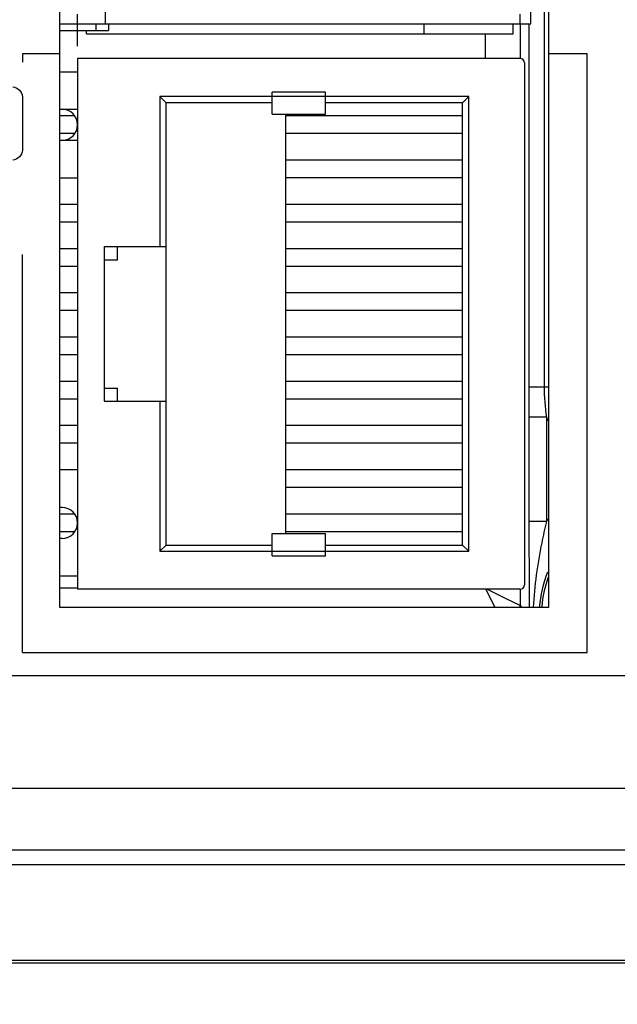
# Model space of a CAD drawing. Header units: inches. Extents: x 0 to 34, y 0 to 22.
# Tile 75 of 111: x 15.846 to 16.522, y 16.39 to 17.503. Entities that reach past the tile are written whole.
import ezdxf

# ---------------------------------------------------------------- set-up
doc = ezdxf.new("R2010")
doc.units = ezdxf.units.IN
doc.header["$LTSCALE"] = 1.87
doc.header["$MEASUREMENT"] = 0
doc.layers.get('0').update_dxf_attribs({"linetype": 'CONTINUOUS'})
for name, color, linetype in [('02___PRT_ALL_AXES', 7, 'CONTINUOUS'), ('3_ALL_AXES', 7, 'CONTINUOUS'), ('5_ALL_CURVES', 7, 'CONTINUOUS'), ('ARTWORK', 7, 'CONTINUOUS'), ('DIMENSIONS', 7, 'CONTINUOUS')]:
    doc.layers.add(name, color=color, linetype=linetype)
doc.styles.get("Standard").update_dxf_attribs({"font": 'txt', "width": 0.8})
doc.dimstyles.new('DIMSTYLE_1', dxfattribs={"dimtxt": 0.125, "dimasz": 0.18, "dimexe": 0.125, "dimexo": 0.0625, "dimgap": 0.0625, "dimtad": 0, "dimtih": 1, "dimtoh": 1, "dimzin": 4, "dimdsep": 46, "dimtxsty": 'STANDARD', "dimblk": '_FILLED', "dimblk1": '_FILLED', "dimblk2": '_FILLED', "dimcen": 0.09, "dimadec": 0, "dimazin": 0, "dimtp": 0.01, "dimtm": 0.01, "dimtfac": 1, "dimtofl": 0, "dimtmove": 0, "dimatfit": 3, "dimldrblk": '_FILLED', "dimfxl": 1, "dimtolj": 1, "dimtzin": 4, "dimarcsym": 0})

# ---------------------------------------------------------------- blocks, each defined once
blk = doc.blocks.new('_FILLED')
at = {"color": 0, "linetype": 'BYBLOCK'}
blk.add_solid([(0, 0), (-1, 0.1736), (-1, -0.1736)], dxfattribs=at)
blk = doc.blocks.new('*D8')
at = {"layer": 'DIMENSIONS', "color": 2, "linetype": 'CONTINUOUS'}
for p, q in [((13.7107, 16.5513), (13.7107, 15.5492)), ((17.6754, 16.534), (17.6754, 15.5492)), ((13.7107, 15.6742), (15.018, 15.6742)), ((17.6754, 15.6742), (16.368, 15.6742))]:
    blk.add_line(p, q, dxfattribs=at)
at = {"layer": 'DIMENSIONS', "color": 2, "linetype": 'CONTINUOUS', "xscale": 0.18, "yscale": 0.18, "zscale": 0.18, "rotation": 180}
blk.add_blockref('_FILLED', (13.7107, 15.6742), dxfattribs=at)
at = {"layer": 'DIMENSIONS', "color": 2, "linetype": 'CONTINUOUS', "xscale": 0.18, "yscale": 0.18, "zscale": 0.18}
blk.add_blockref('_FILLED', (17.6754, 15.6742), dxfattribs=at)
at = {"layer": 'DIMENSIONS', "color": 2, "linetype": 'CONTINUOUS', "insert": (15.693, 15.7367), "char_height": 0.125, "width": 1.225, "attachment_point": 2, "line_spacing_factor": 0.9}
blk.add_mtext('3.96{\\Ftxt.shx;\\W1.000000;\\H0.125000; }[100.7]', dxfattribs=at)
blk = doc.blocks.new('*D9')
at = {"layer": 'DIMENSIONS', "color": 2, "linetype": 'CONTINUOUS'}
for p, q in [((17.8613, 16.5841), (17.8613, 14.7992)), ((13.7107, 16.5513), (13.7107, 14.7992)), ((13.7107, 14.9242), (15.111, 14.9242)), ((17.8613, 14.9242), (16.461, 14.9242))]:
    blk.add_line(p, q, dxfattribs=at)
at = {"layer": 'DIMENSIONS', "color": 2, "linetype": 'CONTINUOUS', "xscale": 0.18, "yscale": 0.18, "zscale": 0.18, "rotation": 180}
blk.add_blockref('_FILLED', (13.7107, 14.9242), dxfattribs=at)
at = {"layer": 'DIMENSIONS', "color": 2, "linetype": 'CONTINUOUS', "xscale": 0.18, "yscale": 0.18, "zscale": 0.18}
blk.add_blockref('_FILLED', (17.8613, 14.9242), dxfattribs=at)
at = {"layer": 'DIMENSIONS', "color": 2, "linetype": 'CONTINUOUS', "insert": (15.786, 14.9867), "char_height": 0.125, "width": 1.225, "attachment_point": 2, "line_spacing_factor": 0.9}
blk.add_mtext('4.15{\\Ftxt.shx;\\W1.000000;\\H0.125000; }[105.4]', dxfattribs=at)
blk = doc.blocks.new('*D10')
at = {"layer": 'DIMENSIONS', "color": 2, "linetype": 'CONTINUOUS'}
for p, q in [((12.8987, 16.7609), (12.8987, 17.1209)), ((17.4485, 16.7609), (12.7737, 16.7609)), ((14.7138, 16.4245), (12.7737, 16.4245)), ((12.8987, 16.4245), (12.8987, 15.8947)), ((12.8987, 15.8947), (12.7812, 15.8947))]:
    blk.add_line(p, q, dxfattribs=at)
at = {"layer": 'DIMENSIONS', "color": 2, "linetype": 'CONTINUOUS', "xscale": 0.18, "yscale": 0.18, "zscale": 0.18}
for p, rotation in [((12.8987, 16.7609), 270), ((12.8987, 16.4245), 90)]:
    blk.add_blockref('_FILLED', p, dxfattribs=dict(at, rotation=rotation))
at = {"layer": 'DIMENSIONS', "color": 2, "linetype": 'CONTINUOUS', "insert": (12.7187, 15.9572), "char_height": 0.125, "width": 0.925, "attachment_point": 3, "line_spacing_factor": 0.9}
blk.add_mtext('.34{\\Ftxt.shx;\\W1.000000;\\H0.125000; }[8.5]', dxfattribs=at)

msp = doc.modelspace()

# ---------------------------------------------------------------- linework, layer by layer
at = {"color": 3, "linetype": 'CONTINUOUS'}
for p, q in [((16.4438, 18.1392), (16.4438, 16.8382)), ((15.8918, 16.8382), (15.8918, 17.5364)), ((16.4438, 16.8382), (15.8918, 16.8382))]:
    msp.add_line(p, q, dxfattribs=at)
at = {"color": 7, "linetype": 'CONTINUOUS'}
for p, q in [((16.4239, 17.4977), (16.4239, 18.1197)), ((16.4389, 18.0379), (16.4389, 17.0875)), ((15.9429, 17.5337), (15.9429, 17.4977)), ((15.9119, 17.4977), (15.9119, 17.5087)), ((16.4119, 17.4977), (16.4119, 17.5087)), ((15.8918, 17.4977), (16.4239, 17.4977)), ((15.9329, 17.4902), (15.9329, 17.4977)), ((15.9469, 17.4977), (15.9469, 17.4902)), ((16.3033, 17.4867), (16.3033, 17.4977)), ((16.4039, 17.4867), (16.4039, 17.4977)), ((16.4118, 17.4977), (16.4118, 17.4587)), ((16.4218, 17.4977), (16.4218, 17.0875)), ((15.8918, 17.4902), (15.9469, 17.4902)), ((15.9219, 17.4867), (15.9219, 17.4902)), ((15.9219, 17.4867), (16.4039, 17.4867)), ((16.3724, 17.4867), (16.3724, 17.4587)), ((15.9119, 17.4587), (15.9119, 16.8587)), ((16.4119, 17.4587), (15.9119, 17.4587)), ((16.4169, 17.4537), (16.4169, 16.8637)), ((16.1319, 17.3957), (16.1319, 17.4207)), ((16.1919, 17.4207), (16.1319, 17.4207)), ((16.1919, 17.3957), (16.1919, 17.4207)), ((16.0049, 17.4157), (16.0049, 17.2462)), ((16.0049, 17.4157), (16.0119, 17.4087)), ((16.3539, 17.4157), (16.0049, 17.4157)), ((16.0119, 16.9087), (16.0119, 17.4087)), ((16.1319, 17.4087), (16.0119, 17.4087)), ((16.3469, 17.4087), (16.1919, 17.4087)), ((16.3539, 17.4157), (16.3469, 17.4087)), ((16.3469, 16.9087), (16.3469, 17.4087)), ((16.3539, 16.9017), (16.3539, 17.4157)), ((15.8918, 17.4012), (15.9119, 17.4012)), ((16.1319, 17.3957), (16.1919, 17.3957)), ((16.1469, 17.3957), (16.1469, 16.9217)), ((15.9077, 17.3937), (15.8918, 17.3937)), ((16.3469, 17.3937), (16.1469, 17.3937)), ((15.9077, 17.3737), (15.8918, 17.3737)), ((16.3469, 17.3737), (16.1469, 17.3737)), ((15.8918, 17.3662), (15.9119, 17.3662)), ((16.3469, 17.3437), (16.1469, 17.3437)), ((15.8918, 17.3237), (15.9119, 17.3237)), ((16.3469, 17.3237), (16.1469, 17.3237)), ((15.9119, 17.2937), (15.8918, 17.2937)), ((16.3469, 17.2937), (16.1469, 17.2937)), ((15.9119, 17.2737), (15.8918, 17.2737)), ((16.3469, 17.2737), (16.1469, 17.2737)), ((15.9119, 17.2437), (15.8918, 17.2437)), ((15.9419, 17.2462), (15.9419, 17.0712)), ((15.9419, 17.2462), (16.0119, 17.2462)), ((15.9569, 17.2312), (15.9569, 17.2462)), ((16.3469, 17.2437), (16.1469, 17.2437)), ((15.9419, 17.2312), (15.9569, 17.2312)), ((15.9119, 17.2237), (15.8918, 17.2237)), ((16.3469, 17.2237), (16.1469, 17.2237)), ((15.9119, 17.1937), (15.8918, 17.1937)), ((16.3469, 17.1937), (16.1469, 17.1937)), ((15.9119, 17.1737), (15.8918, 17.1737)), ((16.3469, 17.1737), (16.1469, 17.1737)), ((15.9119, 17.1437), (15.8918, 17.1437)), ((16.3469, 17.1437), (16.1469, 17.1437)), ((15.9119, 17.1237), (15.8918, 17.1237)), ((16.3469, 17.1237), (16.1469, 17.1237)), ((15.9119, 17.0937), (15.8918, 17.0937)), ((16.3469, 17.0937), (16.1469, 17.0937)), ((15.9419, 17.0862), (15.9569, 17.0862)), ((15.9569, 17.0712), (15.9569, 17.0862)), ((16.4218, 17.0875), (16.4438, 17.0875)), ((16.4218, 17.0875), (16.4218, 17.0544)), ((15.9119, 17.0737), (15.8918, 17.0737)), ((15.9419, 17.0712), (16.0119, 17.0712)), ((16.0049, 17.0712), (16.0049, 16.9017)), ((16.3469, 17.0737), (16.1469, 17.0737)), ((16.4218, 17.0544), (16.4218, 16.9346)), ((16.4415, 17.0531), (16.4218, 17.0531)), ((16.4415, 17.0531), (16.4415, 16.9354)), ((15.9119, 17.0437), (15.8918, 17.0437)), ((16.3469, 17.0437), (16.1469, 17.0437)), ((15.9119, 17.0237), (15.8918, 17.0237)), ((16.3469, 17.0237), (16.1469, 17.0237)), ((16.3469, 16.9937), (16.1469, 16.9937)), ((16.3469, 16.9737), (16.1469, 16.9737)), ((15.8944, 16.9512), (15.8918, 16.9512)), ((15.9083, 16.9437), (15.8918, 16.9437)), ((16.3469, 16.9437), (16.1469, 16.9437)), ((16.4415, 16.9354), (16.4218, 16.9354)), ((15.9077, 16.9237), (15.8918, 16.9237)), ((15.8944, 16.9162), (15.8918, 16.9162)), ((16.1319, 16.8967), (16.1319, 16.9217)), ((16.1319, 16.9217), (16.1919, 16.9217)), ((16.3469, 16.9237), (16.1469, 16.9237)), ((16.1919, 16.8967), (16.1919, 16.9217)), ((16.0049, 16.9017), (16.0119, 16.9087)), ((16.0119, 16.9087), (16.1319, 16.9087)), ((16.1919, 16.9087), (16.3469, 16.9087)), ((16.3539, 16.9017), (16.3469, 16.9087)), ((16.0049, 16.9017), (16.3539, 16.9017)), ((16.1319, 16.8967), (16.1919, 16.8967)), ((16.422, 16.8766), (16.4221, 16.8539)), ((15.9119, 16.8599), (15.8918, 16.8599)), ((16.4119, 16.8587), (15.9119, 16.8587)), ((16.3731, 16.8587), (16.3833, 16.8381)), ((16.3955, 16.8484), (16.375, 16.8586)), ((16.4118, 16.8587), (16.4118, 16.8403)), ((16.4221, 16.8539), (16.4221, 16.8382)), ((16.4118, 16.8403), (16.3955, 16.8484)), ((16.4118, 16.8403), (16.4139, 16.8382)), ((17.6408, 16.5472), (14.8108, 16.5472)), ((17.6408, 16.4392), (14.8108, 16.4392)), ((14.8066, 16.4366), (17.6676, 16.4366))]:
    msp.add_line(p, q, dxfattribs=at)
for centre, radius, start, end in [((16.4119, 17.4537), 0.005, 0, 90), ((15.8944, 17.3837), 0.0175, 270, 90), ((16.5122, 17.0874), 0.0786, 205.8605, 209.0703), ((15.8944, 16.9337), 0.0175, 270, 90), ((16.5857, 16.8237), 0.1825, 141.1445, 142.2205), ((28.2125, 16.9391), 11.7907, 180.02194, 180.30379), ((16.5857, 16.8237), 0.1529, 159.1573, 174.5587), ((16.5857, 16.8237), 0.1503, 161.4334, 174.0498), ((16.4119, 16.8637), 0.005, 270, 360), ((16.3923, 16.8403), 0.0195, 353.7202, 359.965)]:
    msp.add_arc(centre, radius, start, end, dxfattribs=at)
msp.add_open_spline([(16.4389, 17.0875), (16.4389, 17.076), (16.4399, 17.0645), (16.4415, 17.0531)], degree=3, dxfattribs=at)
msp.add_open_spline([(16.4415, 16.9354), (16.4397, 16.9274), (16.4326, 16.8954), (16.4277, 16.8627), (16.4267, 16.8382)], degree=3, knots=[0, 0, 0, 0, 0.251297, 1, 1, 1, 1], dxfattribs=at)
at = {"layer": '02___PRT_ALL_AXES', "color": 3, "linetype": 'CONTINUOUS'}
for p, q in [((17.4929, 16.6337), (14.5922, 16.6337)), ((17.5264, 16.5637), (14.5922, 16.5637))]:
    msp.add_line(p, q, dxfattribs=at)
at = {"layer": '3_ALL_AXES', "color": 7, "linetype": 'CONTINUOUS'}
for p, q in [((15.8918, 17.4437), (15.9119, 17.4437)), ((15.9119, 16.9937), (15.8918, 16.9937)), ((15.9119, 16.8737), (15.8918, 16.8737))]:
    msp.add_line(p, q, dxfattribs=at)
at = {"layer": '5_ALL_CURVES', "color": 40, "linetype": 'CONTINUOUS'}
msp.add_line((15.9119, 17.4727), (15.9119, 17.4977), dxfattribs=at)
at = {"layer": 'ARTWORK', "color": 40, "linetype": 'CONTINUOUS'}
for p, q in [((15.8497, 17.4638), (15.8497, 17.4546)), ((15.8919, 17.4638), (15.8497, 17.4638)), ((16.4875, 17.4638), (16.4438, 17.4638)), ((16.4875, 16.7872), (16.4875, 17.4638)), ((15.8497, 17.4155), (15.8497, 17.3549)), ((15.8497, 16.7872), (15.8497, 17.2371)), ((15.8497, 16.7872), (16.4875, 16.7872))]:
    msp.add_line(p, q, dxfattribs=at)
for points in [[(15.8387, 17.4265), (15.8438, 17.4265), (15.8497, 17.4207), (15.8497, 17.4155)], [(15.8497, 17.3549), (15.8497, 17.3497), (15.8438, 17.3439), (15.8387, 17.3439)]]:
    msp.add_open_spline(points, degree=3, dxfattribs=at)

# ---------------------------------------------------------------- dimensions: what is measured, and where the dimension line sits
at = {"layer": 'DIMENSIONS', "color": 2, "linetype": 'CONTINUOUS'}
for base, p1, p2, angle, picture, middle in [((12.8987, 16.4245), (17.511, 16.7609), (14.7763, 16.4245), 270, '*D10', (12.2562, 15.8947)), ((13.7107, 15.6742), (17.6754, 16.5965), (13.7107, 16.6138), 180, '*D8', (15.693, 15.6742))]:
    dim = msp.add_linear_dim(base=base, p1=p1, p2=p2, angle=angle, dimstyle='DIMSTYLE_1', dxfattribs=at)
    dim.commit()
    dim.dimension.update_dxf_attribs({"geometry": picture, "text_midpoint": middle, "dimtype": 160})
dim = msp.add_linear_dim(base=(17.8613, 14.9242), p1=(13.7107, 16.6138), p2=(17.8613, 16.6466), dimstyle='DIMSTYLE_1', dxfattribs=at)
dim.commit()
dim.dimension.update_dxf_attribs({"geometry": '*D9', "text_midpoint": (15.786, 14.9242), "dimtype": 160})

doc.saveas('drawing.dxf')
